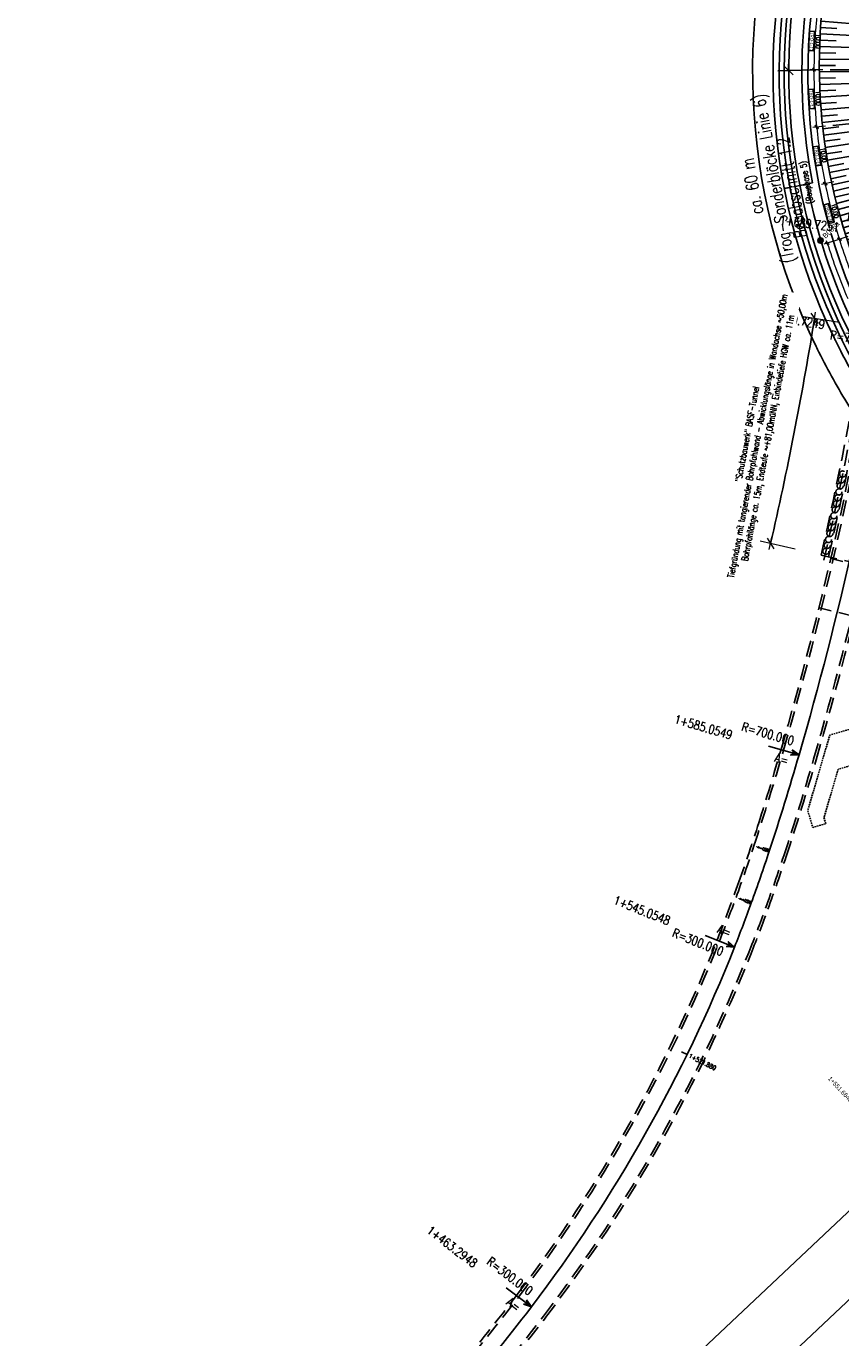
# Model space of a CAD drawing. Header units: metres. Extents: x 3458045 to 3462392, y 5482308 to 5484762.
# Tile 6 of 256: x 3459500 to 3459661, y 5483327 to 5483585. Entities that reach past the tile are written whole.
import ezdxf
from ezdxf.enums import TextEntityAlignment as Align

# ---------------------------------------------------------------- set-up
doc = ezdxf.new("R2010")
doc.units = ezdxf.units.M
doc.header["$PDMODE"] = 3
doc.header["$PDSIZE"] = 0.1
for name, pattern in [('AUSGEZOGEN', [2, 1, 1]), ('STRICHPUNKT2', [12.7, 6.35, -3.175, 0, -3.175]), ('VERDECKT', [9.525, 6.35, -3.175]), ('VERDECKT2', [4.7625, 3.175, -1.5875])]:
    doc.linetypes.add(name, pattern=pattern)
doc.layers.get('0').update_dxf_attribs({"linetype": 'CONTINUOUS'})
for name, color, linetype in [('-SP_AXIS', 7, 'CONTINUOUS'), ('BAUER_BK BESTAND', 170, 'CONTINUOUS'), ('SP-B-L-Tunnel', 7, 'VERDECKT'), ('SP_ACHSE_6522', 7, 'CONTINUOUS'), ('SP_ACHSE_8521', 7, 'CONTINUOUS'), ('SP_AXIS', 7, 'CONTINUOUS'), ('SP_BAUGRUBE-BÖSCHUNG', 210, 'AUSGEZOGEN'), ('SP_BAUGRUBE-VERBAU', 210, 'AUSGEZOGEN'), ('SP_Blockfugen', 2, 'STRICHPUNKT2'), ('SP_BW5xx-BrückenB44', 7, 'CONTINUOUS'), ('SP_BW5xx-SchutzbauwerkBASF', 7, 'VERDECKT2'), ('SP_TEXT', 2, 'CONTINUOUS'), ('SP_VERM', 1, 'CONTINUOUS'), ('T__AXIS', 3, 'CONTINUOUS'), ('T__GRAD', 2, 'CONTINUOUS')]:
    doc.layers.add(name, color=color, linetype=linetype)
doc.styles.add('K_ISOCP', font='k_isocp.shx')
doc.styles.add('SIMPLEX8', font='simplexd.shx', dxfattribs={"width": 0.8})
doc.styles.add('SP_F', font='romans.shx', dxfattribs={"width": 0.7, "bigfont": 'sp_f.shx'})
doc.styles.get("Standard").update_dxf_attribs({"font": 'txt.shx'})

# ---------------------------------------------------------------- blocks, each defined once
blk = doc.blocks.new('kmr_li')
at = {"color": 1, "linetype": 'Continuous'}
blk.add_line((0, 0), (0, 3.571), dxfattribs=at)
at = {"color": 1}
for p, q in [((0, 0), (-0.306, 0.907)), ((-0.306, 0.907), (0, 0.519)), ((0, 0), (0.306, 0.907)), ((0.306, 0.907), (0, 0.519))]:
    blk.add_line(p, q, dxfattribs=at)
at = {"color": 1, "linetype": 'Continuous', "style": 'K_ISOCP'}
blk.add_attdef('STATION', text='', height=1, rotation=270.00006, dxfattribs=at).set_placement((0, 4.404), align=Align.MIDDLE_RIGHT)
blk.add_attdef('PARAUL', text='', height=1, rotation=270.00006, dxfattribs=at).set_placement((-0.5, 1), align=Align.TOP_RIGHT)
blk.add_attdef('PARAOL', text='', height=1, rotation=270.00006, dxfattribs=at).set_placement((0.5, 1), align=Align.BOTTOM_RIGHT)
blk = doc.blocks.new('SOF_BEMSTR1')
at = {"color": 0, "linetype": 'ByBlock', "lineweight": -2}
for p, q in [((-5, 0), (5, 0)), ((3.535, 3.535), (-3.535, -3.535)), ((0, 20), (0, -8.5))]:
    blk.add_line(p, q, dxfattribs=at)
blk = doc.blocks.new('SOF_BEMSTR2')
at = {"color": 0, "linetype": 'ByBlock', "lineweight": -2}
for p, q in [((-5, 0), (5, 0)), ((3.535, 3.535), (-3.535, -3.535)), ((0, -20), (0, 8.5))]:
    blk.add_line(p, q, dxfattribs=at)
blk = doc.blocks.new('B006a')
h = blk.add_hatch(color=161)
h.dxf.hatch_style = 1
h.paths.add_polyline_path([(2.5, 0, 1), (-2.5, 0, 1)])
at = {"layer": 'BAUER_BK BESTAND'}
blk.add_point((0, 0), dxfattribs=at)
blk = doc.blocks.new('SOFI-HK', base_point=(0, 0.000969))
at = {"color": 0, "linetype": 'Continuous'}
for p, q in [((-0.145258, 0.000969), (0.139135, 0.000969)), ((0, 0.139982), (0, -0.138069))]:
    blk.add_line(p, q, dxfattribs=at)
at = {"color": 0, "linetype": 'Continuous', "const_width": 0.1}
for points in [[(0, 0.050969, 0.414214), (-0.05, 0.000969)], [(0.05, 0.000969, -0.414214), (0, -0.049031)]]:
    blk.add_lwpolyline(points, format="xyb", dxfattribs=at)
at = {"color": 0, "linetype": 'Continuous'}
blk.add_circle((0, 0.000969), 0.1, dxfattribs=at)
blk = doc.blocks.new('kmr_i')
at = {"color": 1, "linetype": 'Continuous'}
blk.add_line((0, 0), (0, 1.416438), dxfattribs=at)
at = {"color": 1, "linetype": 'Continuous', "style": 'SIMPLEX8', "width": 0.8}
blk.add_attdef('STATION', text='', height=1, rotation=270.00005842, dxfattribs=at).set_placement((0, -0.50985), align=Align.MIDDLE_LEFT)
blk = doc.blocks.new('*U427')
at = {"color": 0, "linetype": 'ByBlock'}
for p, q in [((-4.1, 55.5), (-0.83, 54.9)), ((-3.87, 56.73), (2.68, 55.46)), ((-4.71, 51.8), (1.83, 50.83)), ((-4.52, 53.03), (-1.25, 52.51)), ((-4.32, 54.27), (2.23, 53.15)), ((-5.05, 49.32), (1.49, 48.51)), ((-4.88, 50.56), (-1.62, 50.12)), ((-5.33, 46.84), (1.19, 46.17)), ((-5.19, 48.08), (-1.93, 47.71)), ((-5.55, 44.35), (0.95, 43.83)), ((-5.44, 45.59), (-2.19, 45.3)), ((-5.72, 41.85), (0.76, 41.49)), ((-5.64, 43.1), (-2.4, 42.88)), ((-5.83, 39.35), (0.63, 39.14)), ((-5.78, 40.6), (-2.55, 40.46)), ((-5.89, 36.85), (0.55, 36.78)), ((-5.86, 38.1), (-2.64, 38.03)), ((-5.89, 35.6), (-2.68, 35.61)), ((-5.88, 34.35), (0.52, 34.43)), ((-5.86, 33.1), (-2.67, 33.18)), ((-5.83, 31.86), (0.54, 32.07)), ((-5.78, 30.61), (-2.6, 30.75)), ((-5.71, 29.36), (0.62, 29.72)), ((-5.63, 28.11), (-2.48, 28.33)), ((-5.54, 26.86), (0.75, 27.36)), ((-5.44, 25.62), (-2.3, 25.9)), ((-5.32, 24.37), (0.94, 25.01)), ((-5.18, 23.13), (-2.06, 23.49)), ((-5.03, 21.89), (1.18, 22.67)), ((-4.87, 20.65), (-1.78, 21.07)), ((-4.7, 19.41), (1.47, 20.33)), ((-4.51, 18.18), (-1.43, 18.67)), ((-4.3, 16.94), (1.82, 17.99)), ((-4.08, 15.71), (-1.04, 16.27)), ((-3.85, 14.49), (2.21, 15.67)), ((-3.61, 13.26), (-0.59, 13.88)), ((-3.35, 12.04), (2.67, 13.35)), ((-3.07, 10.82), (-0.08, 11.51)), ((-2.79, 9.6), (3.17, 11.04)), ((-2.49, 8.39), (0.48, 9.14)), ((-2.17, 7.18), (3.73, 8.75)), ((-1.84, 5.97), (1.09, 6.79)), ((-1.5, 4.77), (4.33, 6.46)), ((-1.15, 3.57), (1.76, 4.45)), ((-0.78, 2.38), (5, 4.19)), ((-0.4, 1.19), (2.47, 2.13)), ((0, 0), (5.71, 1.94))]:
    blk.add_line(p, q, dxfattribs=at)
blk = doc.blocks.new('A$C39BB4AEA')
at = {"layer": 'SP-B-L-Tunnel', "ltscale": 0.05, "flags": 128}
for points in [[(3459686.15, 5483554.344), (3459682.9, 5483554.968), (3459679.499, 5483534.232), (3459677.93, 5483523.454), (3459673.23, 5483492.044), (3459670.41, 5483473.064), (3459668.721, 5483461.74), (3459667.009, 5483450.498), (3459666.977778, 5483450.320803), (3459666.938268, 5483450.144087), (3459666.8907, 5483449.968263), (3459666.835308, 5483449.793744), (3459666.772323, 5483449.620942), (3459666.701976, 5483449.450267), (3459666.6245, 5483449.282131), (3459666.540126, 5483449.116947), (3459666.449086, 5483448.955126), (3459666.351612, 5483448.797079), (3459666.247935, 5483448.643219), (3459666.138287, 5483448.493957), (3459666.022901, 5483448.349705), (3459665.902008, 5483448.210874), (3459665.775839, 5483448.077876), (3459665.644627, 5483447.951124), (3459665.508604, 5483447.831028), (3459665.368, 5483447.718), (3459665.231175, 5483447.617948), (3459665.090727, 5483447.524127), (3459664.946915, 5483447.436093), (3459664.799999, 5483447.3534), (3459664.650237, 5483447.275603), (3459664.497887, 5483447.202258), (3459664.343209, 5483447.132918), (3459664.186461, 5483447.067139), (3459664.027901, 5483447.004475), (3459663.86779, 5483446.944483), (3459663.706384, 5483446.886716), (3459663.543944, 5483446.830729), (3459663.380727, 5483446.776077), (3459663.216993, 5483446.722316), (3459663.053, 5483446.669), (3459658.841, 5483445.469), (3459654.489, 5483430.602), (3459655.464, 5483427.233), (3459658.067, 5483427.983)], [(3459686.15, 5483554.344), (3459683.285, 5483535.603), (3459680.697, 5483518.111), (3459677.155, 5483494.136), (3459673.98, 5483472.58), (3459672.334, 5483461.623), (3459670.286, 5483447.959), (3459669.24, 5483441.293), (3459660.474, 5483438.71), (3459657.684, 5483429.175), (3459658.067, 5483427.983)]]:
    blk.add_lwpolyline(points, dxfattribs=at)

msp = doc.modelspace()

# ---------------------------------------------------------------- linework, layer by layer
at = {"layer": 'SP_ACHSE_6522'}
msp.add_lwpolyline([(3459229.4672, 5482926.1282), (3459700.9365, 5483370.1911, 0.00090623)], format="xyb", dxfattribs=at)
at = {"layer": 'SP_ACHSE_8521'}
for points in [[(3459667.116, 5483524.3467, -0.22551974), (3459663.8072, 5483620.7334, -0.00513431)], [(3459453.2039, 5483154.3746), (3459673.6859, 5483362.0406, 0.00090623)]]:
    msp.add_lwpolyline(points, format="xyb", dxfattribs=at)
at = {"layer": 'SP_AXIS'}
for points in [[(3459667.116, 5483524.3467, -0.22551974), (3459663.8072, 5483620.7334, -0.00513431)], [(3459229.4672, 5482926.1282), (3459700.9365, 5483370.1911, 0.00090623)], [(3459453.2039, 5483154.3746), (3459673.6859, 5483362.0406, 0.00090623)]]:
    msp.add_lwpolyline(points, format="xyb", dxfattribs=at)
at = {"layer": 'SP_Blockfugen'}
for p, q in [((3459658.9277, 5483576.677), (3459674.1522, 5483576.6221)), ((3459659.4461, 5483565.7033), (3459678.8521, 5483567.6115))]:
    msp.add_line(p, q, dxfattribs=at)
at = {"layer": 'SP_BW5xx-BrückenB44', "color": 96}
for p, q in [((3459651.0007, 5483553.4744), (3459649.8232, 5483553.242)), ((3459655.415, 5483554.3458), (3459651.9814, 5483553.668))]:
    msp.add_line(p, q, dxfattribs=at)
for points in [[(3459696.0024, 5483467.3082, 0.00079456), (3459695.8953, 5483467.5286, 0.01166491), (3459694.1044, 5483470.9838, 0.00996883), (3459692.121, 5483474.4366, 0.00815622), (3459689.9872, 5483477.8577, 0.00634367), (3459687.7274, 5483481.2572, 0.00453117), (3459685.3656, 5483484.6479, 0.00271869), (3459682.9256, 5483488.0446, 0.00090623), (3459680.4316, 5483491.464, -0.00078314), (3459677.5148, 5483495.4616, -0.00234941), (3459674.5982, 5483499.5121, -0.0039157), (3459671.7078, 5483503.6341, -0.005482), (3459668.8712, 5483507.8456, -0.00704834), (3459666.1179, 5483512.1632, -0.0086147), (3459663.479, 5483516.602, -0.01016973), (3459660.9908, 5483521.1699, -0.20677447), (3459654.3611, 5483615.5275, -0.00513431)], [(3459697.0824, 5483467.8313, 0.00079461), (3459696.9736, 5483468.0551, 0.01166491), (3459695.1567, 5483471.5607, 0.00996883), (3459693.1494, 5483475.0549, 0.00815622), (3459690.9949, 5483478.5092, 0.00634367), (3459688.7182, 5483481.9341, 0.00453117), (3459686.344, 5483485.3426, 0.00271869), (3459683.8964, 5483488.75, 0.00090623), (3459681.3998, 5483492.1729, -0.00078314), (3459678.4853, 5483496.1674, -0.00234941), (3459675.5753, 5483500.2087, -0.0039157), (3459672.6957, 5483504.3153, -0.005482), (3459669.8738, 5483508.505, -0.00704834), (3459667.1386, 5483512.7941, -0.0086147), (3459664.5209, 5483517.1973, -0.01016973), (3459662.056, 5483521.7223, -0.20662004), (3459655.4723, 5483615.0785, -0.00513431)], [(3459697.9824, 5483468.2672, 0.00079464), (3459697.8722, 5483468.4939, 0.01166491), (3459696.0335, 5483472.0415, 0.00996883), (3459694.0064, 5483475.5702, 0.00815622), (3459691.8347, 5483479.0522, 0.00634367), (3459689.5439, 5483482.4982, 0.00453117), (3459687.1593, 5483485.9216, 0.00271869), (3459684.7054, 5483489.3378, 0.00090623), (3459682.2067, 5483492.7636, -0.00078314), (3459679.2941, 5483496.7555, -0.00234941), (3459676.3896, 5483500.7892, -0.0039157), (3459673.5189, 5483504.883, -0.005482), (3459670.7093, 5483509.0545, -0.00704834), (3459667.9893, 5483513.3198, -0.0086147), (3459665.3892, 5483517.6934, -0.01016973), (3459662.9437, 5483522.1828, -0.2065472), (3459656.4031, 5483614.7025, -0.00513431)], [(3459655.415, 5483554.3458, -0.1326214), (3459659.6519, 5483613.3899, -0.00513431)]]:
    msp.add_lwpolyline(points, format="xyb", dxfattribs=at)
at = {"layer": 'SP_BW5xx-BrückenB44', "color": 96, "flags": 128}
msp.add_lwpolyline([(3459700.1424, 5483469.3134, 0.00079474), (3459700.0288, 5483469.547, 0.01166491), (3459698.138, 5483473.1952, 0.00996883), (3459696.0633, 5483476.8069, 0.00815622), (3459693.8501, 5483480.3554, 0.00634367), (3459691.5256, 5483483.8521, 0.00453117), (3459689.1161, 5483487.3112, 0.00271869), (3459686.647, 5483490.7485, 0.00090623), (3459684.1432, 5483494.1814, -0.00078314), (3459681.2351, 5483498.1671, -0.00234941), (3459678.3437, 5483502.1825, -0.0039157), (3459675.4947, 5483506.2455, -0.005482), (3459672.7145, 5483510.3733, -0.00704834), (3459670.0308, 5483514.5816, -0.0086147), (3459667.473, 5483518.8841, -0.01016973), (3459665.0742, 5483523.2877, -0.07158276), (3459654.3359, 5483554.1328, -0.00513431)], format="xyb", dxfattribs=at)
at = {"layer": 'SP_BW5xx-SchutzbauwerkBASF', "color": 96}
for p, q in [((3459657.1207, 5483480.9591), (3459668.0352, 5483478.446)), ((3459666.0266, 5483478.6362), (3459659.0107, 5483480.2544)), ((3459663.6979, 5483468.8597), (3459656.706, 5483470.578))]:
    msp.add_line(p, q, dxfattribs=at)
for points in [[(3459397.1789, 5483128.156, 0.0231889), (3459418.9225, 5483144.9413, 0.00612182), (3459424.6963, 5483149.9667, 0.00436411), (3459429.2372, 5483154.0885, 0.00735664), (3459438.132, 5483162.5586, 0.00613335), (3459447.9008, 5483172.3785, 0.00310362), (3459455.3771, 5483180.1718, 0.00213228), (3459468.2656, 5483193.9189), (3459557.8412, 5483290.0041, 0.00066663), (3459564.1687, 5483296.8023, 0.00366669), (3459574.5998, 5483308.1867, 0.00880026), (3459586.7349, 5483322.0987, 0.01200818), (3459597.015, 5483334.9289, 0.06823714), (3459636.5995, 5483405.0238, 0.00941391), (3459640.8967, 5483416.4967, 0.00758524), (3459644.8109, 5483428.137, 0.00689694), (3459649.2086, 5483442.5949, 0.03025019), (3459667.7507, 5483524.7031, 0.00939387), (3459670.6056, 5483544.3561, 0.04976509), (3459672.6426, 5483627.9882, 0.04976509)], [(3459397.4648, 5483127.7458, 0.02318993), (3459419.2461, 5483144.5601, -0.00039241), (3459419.2499, 5483144.5633, 0.01163288), (3459429.5695, 5483153.7147, 0.00866391), (3459441.7694, 5483165.4518, 0.00633637), (3459451.9903, 5483175.8932, 0.00352723), (3459468.6279, 5483193.5742, -0.00060047), (3459468.6331, 5483193.5799), (3459558.2069, 5483289.6631, -0.00062544), (3459558.2123, 5483289.669, 0.0025954), (3459569.7764, 5483302.1405, 0.00609352), (3459582.1253, 5483315.9315, 0.01631397), (3459597.4141, 5483334.6277, 0.0682356), (3459637.0643, 5483404.8394, 0.00691416), (3459640.3323, 5483413.4431, 0.00751429), (3459643.8572, 5483423.5964, 0.00961318), (3459649.6876, 5483442.4515, -0.00047746), (3459649.6893, 5483442.4574, 0.03024883), (3459668.2437, 5483524.62, -0.00073518), (3459668.2453, 5483524.6293, 0.01015379), (3459671.1015, 5483544.2918, 0.04976649), (3459673.1412, 5483628.0252)], [(3459401.0095, 5483122.659, 0.02320045), (3459423.2563, 5483139.8317, 0.01163093), (3459433.79, 5483149.1729, 0.00866391), (3459446.1447, 5483161.059, 0.00633637), (3459456.4755, 5483171.6126, 0.00352671), (3459473.1706, 5483189.3547), (3459562.7393, 5483285.4326, 0.00259483), (3459574.3446, 5483297.9486, 0.00609352), (3459586.7942, 5483311.8522, 0.01631666), (3459602.3416, 5483330.8647, 0.00062139), (3459602.3461, 5483330.8706, 0.06823896), (3459642.827, 5483402.5522, 0.00691416), (3459646.1581, 5483411.3219, 0.00751429), (3459649.7441, 5483421.6513, 0.00961181), (3459655.6442, 5483440.7314, 0.03024624), (3459674.3622, 5483523.618, 0.01015156), (3459677.2539, 5483543.5252, 0.04976296), (3459679.3242, 5483628.484, 0.00046004)], [(3459401.2953, 5483122.2488, 0.02320111), (3459423.5796, 5483139.4502, 0.01163061), (3459434.1303, 5483148.8067, 0.00866391), (3459446.4975, 5483160.7047, 0.00633637), (3459456.8372, 5483171.2674, 0.00352662), (3459473.5367, 5483189.0142), (3459563.1046, 5483285.0912, 0.00259473), (3459574.713, 5483297.6106, 0.00609352), (3459587.1707, 5483311.5232, 0.01631666), (3459602.7387, 5483330.561, 0.00062139), (3459602.744, 5483330.5679, 0.06823896), (3459643.2917, 5483402.3678, 0.00691416), (3459646.6279, 5483411.1508, 0.00751429), (3459650.2189, 5483421.4944, 0.00961158), (3459656.1245, 5483440.5924, 0.03024582), (3459674.8556, 5483523.5368, 0.01015119), (3459677.7501, 5483543.4634, 0.04976268), (3459679.8228, 5483628.521, 0.00046004)], [(3459657.1207, 5483480.9591, 0.01617367), (3459665.7763, 5483525.0223, -0.00073518), (3459665.779, 5483525.0388, 0.00048808), (3459665.9338, 5483525.9764, 0.03453084)], [(3459657.66, 5483479.9609, 0.01648013), (3459666.5165, 5483524.9016, -0.00073518), (3459666.5189, 5483524.916, 0.00048809), (3459666.6739, 5483525.855, 0.04367397)], [(3459658.5825, 5483480.6225, 0.01617367), (3459667.2568, 5483524.7809, -0.00073518), (3459667.2588, 5483524.7931, 0.0004881), (3459667.414, 5483525.7336, 0.03453091)]]:
    msp.add_lwpolyline(points, format="xyb", dxfattribs=at)
for centre in [(3459661.1274, 5483495.7745), (3459661.3702, 5483496.9497), (3459660.3885, 5483492.2512), (3459660.6357, 5483493.4255), (3459660.8825, 5483494.5998), (3459659.8855, 5483489.9045), (3459660.1376, 5483491.0777), (3459659.3736, 5483487.5597), (3459659.6305, 5483488.7319), (3459658.8548, 5483485.2165), (3459659.1158, 5483486.3877), (3459658.3275, 5483482.8751), (3459658.5926, 5483484.0455), (3459658.0612, 5483481.705)]:
    msp.add_circle(centre, 0.6, dxfattribs=at)
at = {"layer": 'SP_TEXT', "color": 1, "lineweight": 25}
for points in [[(3459654.8478, 5483584.2949), (3459655.8469, 5483584.2414), (3459655.6415, 5483580.4299), (3459654.6424, 5483580.4834)], [(3459654.6053, 5483572.8053), (3459655.6044, 5483572.8593), (3459655.8089, 5483569.0477), (3459654.8098, 5483568.9938)], [(3459655.5717, 5483561.4817), (3459656.5629, 5483561.6178), (3459657.0808, 5483557.8361), (3459656.0896, 5483557.6999)], [(3459657.689, 5483550.0473), (3459658.6605, 5483550.2865), (3459659.5715, 5483546.5797), (3459658.6, 5483546.3406)]]:
    msp.add_lwpolyline(points, close=True, dxfattribs=at)
at = {"layer": 'SP_VERM', "color": 3, "linetype": 'AUSGEZOGEN'}
for points in [[(3459651.946, 5483620.8907, 0.20893496), (3459656.1265, 5483522.0995, 0.00254008), (3459656.6886, 5483520.9631, 0.01148911), (3459659.556, 5483515.5591, 0.00995712), (3459662.5751, 5483510.4155, 0.00842518), (3459665.7045, 5483505.5067, 0.00689327), (3459668.9025, 5483500.8139, 0.0053614), (3459672.1314, 5483496.3166, 0.00382955), (3459675.3571, 5483491.9937, 0.00229773), (3459678.5489, 5483487.8239, 0.00076591), (3459681.6788, 5483483.7864), (3459702.9562, 5483456.3974)], [(3459658.5897, 5483618.3165, 0.20893496), (3459662.529, 5483525.2258, 0.00254008), (3459663.059, 5483524.1544, 0.01148911), (3459665.7715, 5483519.0425, 0.00995712), (3459668.6468, 5483514.1438, 0.00842518), (3459671.6471, 5483509.4375, 0.00689327), (3459674.7344, 5483504.907, 0.0053614), (3459677.8742, 5483500.5338, 0.00382955), (3459681.0347, 5483496.2984, 0.00229773), (3459684.1867, 5483492.1806, 0.00076591), (3459687.3032, 5483488.1604), (3459708.5828, 5483460.7685)], [(3459647.1443, 5483483.2561, 0.01617124), (3459655.6721, 5483526.6699, -0.0007353), (3459655.6796, 5483526.7158, 0.00048806), (3459655.8311, 5483527.6337, 0.03452313)]]:
    msp.add_lwpolyline(points, format="xyb", dxfattribs=at)
at = {"layer": 'SP_VERM', "color": 1, "linetype": 'AUSGEZOGEN', "lineweight": 0}
for centre, radius, start, end in [((3459767.0757, 5483576.2868), 111.3672, 174.015532, 179.74824), ((3459767.0757, 5483576.2868), 111.3672, 179.838274, 185.570982), ((3459767.0757, 5483576.2868), 111.3672, 185.661016, 191.393724), ((3459767.0757, 5483576.2868), 111.3672, 191.483757, 197.216466), ((3459767.0765, 5483576.2871), 113.8681, 197.261515, 203.129229), ((3459767.0757, 5483576.2868), 111.3672, 197.306499, 203.039208)]:
    msp.add_arc(centre, radius, start, end, dxfattribs=at)

# ---------------------------------------------------------------- block references
at = {"layer": '-SP_AXIS'}
ref = msp.add_blockref('kmr_li', (3459671.402, 5483524.1051), dxfattribs=dict(at, xscale=1.75, yscale=1.75, zscale=1.75, rotation=80.57130451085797))
ref.add_attrib('STATION', ' 1+669.7249', dxfattribs={"layer": '0', "color": 1, "linetype": 'Continuous', "height": 1.75, "rotation": 350.571363, "style": 'SIMPLEX8', "width": 0.8}).set_placement((3459657.8224, 5483526.3601), align=Align.MIDDLE_RIGHT)
ref.add_attrib('PARAOL', 'A=', dxfattribs={"layer": '0', "color": 1, "linetype": 'Continuous', "height": 1.75, "rotation": 350.571363, "style": 'SIMPLEX8', "width": 0.8}).set_placement((3459669.819, 5483525.2549), align=Align.BOTTOM_RIGHT)
ref.add_attrib('PARAUL', 'R=700.000', dxfattribs={"layer": '0', "color": 1, "linetype": 'Continuous', "height": 1.75, "rotation": 350.571363, "style": 'SIMPLEX8', "width": 0.8}).set_placement((3459669.5323, 5483523.5286), align=Align.TOP_RIGHT)
ref = msp.add_blockref('kmr_li', (3459652.7624, 5483441.5652), dxfattribs=dict(at, xscale=1.75, yscale=1.75, zscale=1.75, rotation=73.80938600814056))
ref.add_attrib('STATION', ' 1+585.0549', dxfattribs={"layer": '0', "color": 1, "linetype": 'Continuous', "height": 1.75, "rotation": 343.809444, "style": 'SIMPLEX8', "width": 0.8}).set_placement((3459639.5427, 5483445.4035), align=Align.MIDDLE_RIGHT)
ref.add_attrib('PARAOL', 'R=700.000', dxfattribs={"layer": '0', "color": 1, "linetype": 'Continuous', "height": 1.75, "rotation": 343.809444, "style": 'SIMPLEX8', "width": 0.8}).set_placement((3459651.3258, 5483442.8934), align=Align.BOTTOM_RIGHT)
ref.add_attrib('PARAUL', 'A=', dxfattribs={"layer": '0', "color": 1, "linetype": 'Continuous', "height": 1.75, "rotation": 343.809444, "style": 'SIMPLEX8', "width": 0.8}).set_placement((3459650.8378, 5483441.2128), align=Align.TOP_RIGHT)
ref = msp.add_blockref('kmr_li', (3459646.8956, 5483422.5925), dxfattribs=dict(at, xscale=0.175, yscale=0.175, zscale=0.175, rotation=71.71569984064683))
ref.add_attrib('STATION', ' 1+565.1946', dxfattribs={"layer": '0', "color": 1, "linetype": 'Continuous', "height": 0.175, "rotation": 341.715758, "style": 'SIMPLEX8', "width": 0.8}).set_placement((3459645.5886, 5483423.0243), align=Align.MIDDLE_RIGHT)
ref.add_attrib('PARAOL', 'R=516.501', dxfattribs={"layer": '0', "color": 1, "linetype": 'Continuous', "height": 0.175, "rotation": 341.715758, "style": 'SIMPLEX8', "width": 0.8}).set_placement((3459646.7569, 5483422.7304), align=Align.BOTTOM_RIGHT)
ref.add_attrib('PARAUL', 'R=360.799', dxfattribs={"layer": '0', "color": 1, "linetype": 'Continuous', "height": 0.175, "rotation": 341.715758, "style": 'SIMPLEX8', "width": 0.8}).set_placement((3459646.702, 5483422.5643), align=Align.TOP_RIGHT)
ref = msp.add_blockref('kmr_li', (3459640.0386, 5483403.6589), dxfattribs=dict(at, xscale=1.75, yscale=1.75, zscale=1.75, rotation=68.40885393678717))
ref.add_attrib('STATION', ' 1+545.0548', dxfattribs={"layer": '0', "color": 1, "linetype": 'Continuous', "height": 1.75, "rotation": 338.408912, "style": 'SIMPLEX8', "width": 0.8}).set_placement((3459627.2389, 5483408.7244), align=Align.MIDDLE_RIGHT)
ref.add_attrib('PARAOL', 'A=', dxfattribs={"layer": '0', "color": 1, "linetype": 'Continuous', "height": 1.75, "rotation": 338.408912, "style": 'SIMPLEX8', "width": 0.8}).set_placement((3459638.7334, 5483405.1165), align=Align.BOTTOM_RIGHT)
ref.add_attrib('PARAUL', 'R=300.000', dxfattribs={"layer": '0', "color": 1, "linetype": 'Continuous', "height": 1.75, "rotation": 338.408912, "style": 'SIMPLEX8', "width": 0.8}).set_placement((3459638.0894, 5483403.4893), align=Align.TOP_RIGHT)
ref = msp.add_blockref('kmr_li', (3459643.3392, 5483412.3483), dxfattribs=dict(at, xscale=0.175, yscale=0.175, zscale=0.175, rotation=69.99358430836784))
ref.add_attrib('STATION', ' 1+554.3502', dxfattribs={"layer": '0', "color": 1, "linetype": 'Continuous', "height": 0.175, "rotation": 339.993643, "style": 'SIMPLEX8', "width": 0.8}).set_placement((3459642.0457, 5483412.8192), align=Align.MIDDLE_RIGHT)
ref.add_attrib('PARAOL', 'R=360.799', dxfattribs={"layer": '0', "color": 1, "linetype": 'Continuous', "height": 0.175, "rotation": 339.993643, "style": 'SIMPLEX8', "width": 0.8}).set_placement((3459643.2047, 5483412.4903), align=Align.BOTTOM_RIGHT)
ref.add_attrib('PARAUL', 'R=336.104', dxfattribs={"layer": '0', "color": 1, "linetype": 'Continuous', "height": 0.175, "rotation": 339.993643, "style": 'SIMPLEX8', "width": 0.8}).set_placement((3459643.1448, 5483412.3259), align=Align.TOP_RIGHT)
ref = msp.add_blockref('kmr_li', (3459599.9585, 5483332.687), dxfattribs=dict(at, xscale=1.75, yscale=1.75, zscale=1.75, rotation=52.73767365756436))
ref.add_attrib('STATION', ' 1+463.2948', dxfattribs={"layer": '0', "color": 1, "linetype": 'Continuous', "height": 1.75, "rotation": 322.737732, "style": 'SIMPLEX8', "width": 0.8}).set_placement((3459589.0028, 5483341.0216), align=Align.MIDDLE_RIGHT)
ref.add_attrib('PARAOL', 'R=300.000', dxfattribs={"layer": '0', "color": 1, "linetype": 'Continuous', "height": 1.75, "rotation": 322.737732, "style": 'SIMPLEX8', "width": 0.8}).set_placement((3459599.0955, 5483334.443), align=Align.BOTTOM_RIGHT)
ref.add_attrib('PARAUL', 'A=', dxfattribs={"layer": '0', "color": 1, "linetype": 'Continuous', "height": 1.75, "rotation": 322.737732, "style": 'SIMPLEX8', "width": 0.8}).set_placement((3459598.0359, 5483333.0502), align=Align.TOP_RIGHT)
at = {"layer": 'SP_AXIS', "color": 0}
ref = msp.add_blockref('kmr_li', (3459673.6859, 5483362.0406), dxfattribs=dict(at, xscale=3.500000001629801, yscale=3.500000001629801, zscale=3.500000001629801, rotation=43.28543330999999))
ref.add_attrib('STATION', '1+551.6640', dxfattribs={"layer": '0', "color": 1, "linetype": 'Continuous', "height": 0.875, "rotation": 313.285492, "style": 'K_ISOCP'}).set_placement((3459663.1175, 5483373.2613), align=Align.MIDDLE_RIGHT)
ref.add_attrib('PARAOL', 'A=50.0000', dxfattribs={"layer": '0', "color": 1, "linetype": 'Continuous', "height": 0.875, "rotation": 313.285492, "style": 'K_ISOCP'}).set_placement((3459672.5601, 5483365.7882), align=Align.BOTTOM_RIGHT)
ref.add_attrib('PARAUL', 'R=¢', dxfattribs={"layer": '0', "color": 1, "linetype": 'Continuous', "height": 0.875, "rotation": 313.285492, "style": 'K_ISOCP'}).set_placement((3459670.0123, 5483363.3885), align=Align.TOP_RIGHT)
at = {"layer": 'SP_VERM', "color": 3, "linetype": 'AUSGEZOGEN', "xscale": 0.2500000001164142, "yscale": 0.2500000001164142, "zscale": 0.2500000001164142, "rotation": 91.6545000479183}
msp.add_blockref('SOF_BEMSTR2', (3459650.7113, 5483576.5443), dxfattribs=at)
at = {"layer": 'SP_VERM', "color": 1, "linetype": 'AUSGEZOGEN', "lineweight": 0}
for name, p, xscale, yscale, zscale, rotation in [('SOF_BEMSTR1', (3459655.7092, 5483576.6886), 0.08750000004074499, 0.08750000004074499, 0.08750000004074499, 269.7707488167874), ('SOF_BEMSTR2', (3459655.7092, 5483576.6886), 0.08750000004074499, 0.08750000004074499, 0.08750000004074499, 89.8157654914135), ('SOF_BEMSTR2', (3459656.2431, 5483565.3883), 0.08750000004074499, 0.08750000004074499, 0.08750000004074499, 95.63850731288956), ('SOF_BEMSTR1', (3459656.2431, 5483565.3883), 0.08750000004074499, 0.08750000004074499, 0.08750000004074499, 275.5934906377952), ('SOF_BEMSTR2', (3459657.9206, 5483554.2004), 0.08750000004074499, 0.08750000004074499, 0.08750000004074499, 101.4612491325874), ('SOF_BEMSTR1', (3459657.9206, 5483554.2004), 0.08750000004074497, 0.08750000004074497, 0.08750000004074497, 281.4162324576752), ('SOF_BEMSTR2', (3459660.7244, 5483543.2405), 0.08750000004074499, 0.08750000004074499, 0.08750000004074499, 107.2839909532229), ('SOF_BEMSTR1', (3459660.7244, 5483543.2405), 0.08750000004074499, 0.08750000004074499, 0.08750000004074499, 287.2389742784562)]:
    msp.add_blockref(name, p, dxfattribs=dict(at, xscale=xscale, yscale=yscale, zscale=zscale, rotation=rotation))
at = {"layer": 'T__AXIS', "xscale": 0.8750000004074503, "yscale": 0.8750000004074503, "zscale": 0.8750000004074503, "rotation": 63.92667994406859}
msp.add_blockref('kmr_i', (3459630.6666, 5483382.4703), dxfattribs=at).add_auto_attribs({'STATION': '1+521.880'})

# ---------------------------------------------------------------- texts
at = {"layer": 'SP_TEXT', "color": 1, "lineweight": 25, "style": 'K_ISOCP'}
for s, rotation, p in [('TRO-1-12', 266.936329, (3459655.0286, 5483584.16)), ('TRO-1-11', 273.092129, (3459654.7996, 5483572.6906)), ('TRO-1-10', 277.818759, (3459655.7747, 5483561.3834)), ('TRO-1-09', 283.828522, (3459657.9012, 5483549.9708))]:
    msp.add_text(s, height=0.625, rotation=rotation, dxfattribs=at).set_placement(p)
at = {"layer": 'SP_VERM', "color": 2, "linetype": 'AUSGEZOGEN', "char_height": 0.875, "attachment_point": 5, "style": 'SP_F'}
for insert, rotation in [((3459656.5461, 5483582.3079), 266.881886), ((3459656.5056, 5483571.0635), 272.704628), ((3459657.606, 5483559.8729), 278.52737), ((3459659.836, 5483548.8518), 284.350112)]:
    msp.add_mtext('\\A1;\\A1;10.00{\\H.7x;\\S^ ;}', dxfattribs=dict(at, insert=insert, rotation=rotation))
at = {"layer": 'SP_VERM', "color": 5, "linetype": 'AUSGEZOGEN', "char_height": 2.5, "attachment_point": 5, "rotation": 100.198028, "style": 'SP_F'}
for s, insert in [('\\A1;(Trog-Sonderblöcke Linie 6)', (3459648.1042, 5483555.2848)), ('\\A1;Bauabschnitt 1.2', (3459651.3276, 5483553.4428)), ('\\A1;ca. 60 m', (3459643.522, 5483553.7186))]:
    msp.add_mtext(s, dxfattribs=dict(at, insert=insert))
at = {"layer": 'SP_VERM', "color": 3, "linetype": 'AUSGEZOGEN', "insert": (3459654.4104, 5483554.503), "char_height": 1.25, "attachment_point": 5, "rotation": 100.198028, "style": 'SP_F'}
msp.add_mtext('\\A1;(Bauphase 5)', dxfattribs=at)

# ---------------------------------------------------------------- next in the draw order: texts
at = {"layer": 'BAUER_BK BESTAND', "insert": (3459657.3016, 5483544.0356), "char_height": 1, "attachment_point": 1, "rotation": 45, "bg_fill": 3, "box_fill_scale": 1, "bg_fill_color": 256, "bg_fill_transparency": 0}
msp.add_mtext_dynamic_manual_height_columns('{\\fArial|b0|i0|c0|p34;B006a}', width=3.987767, gutter_width=12.5, heights=[0], dxfattribs=at)

# ---------------------------------------------------------------- next in the draw order: linework, layer by layer
at = {"layer": '-SP_AXIS'}
msp.add_lwpolyline([(3459584.535, 5483313.826, 0.01631666), (3459599.9585, 5483332.687, 0.06823896), (3459640.0386, 5483403.6589, 0.00691416), (3459643.3392, 5483412.3483, 0.00751429), (3459646.8956, 5483422.5925, 0.00961318), (3459652.7624, 5483441.5652, 0.03024883), (3459671.402, 5483524.1051, 0.01015379), (3459674.2769, 5483543.8961, 0.08569478), (3459667.4585, 5483688.3544)], format="xyb", dxfattribs=at)
at = {"layer": 'SP_BAUGRUBE-VERBAU'}
msp.add_lwpolyline([(3459666.8019, 5483531.4638, -0.15717819), (3459658.8474, 5483598.9886, -0.15390581)], format="xyb", dxfattribs=at)

# ---------------------------------------------------------------- next in the draw order: block references
at = {"layer": '-SP_AXIS'}
ref = msp.add_blockref('kmr_li', (3459674.2769, 5483543.8961), dxfattribs=dict(at, xscale=1.75, yscale=1.75, zscale=1.75, rotation=82.90640909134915))
ref.add_attrib('STATION', ' 1+689.7251', dxfattribs={"layer": '0', "color": 1, "linetype": 'Continuous', "height": 1.75, "rotation": 352.906468, "style": 'SIMPLEX8', "width": 0.8}).set_placement((3459660.6167, 5483545.5961), align=Align.MIDDLE_RIGHT)
ref.add_attrib('PARAOL', 'R=425.000', dxfattribs={"layer": '0', "color": 1, "linetype": 'Continuous', "height": 1.75, "rotation": 352.906468, "style": 'SIMPLEX8', "width": 0.8}).set_placement((3459672.6484, 5483544.9806), align=Align.BOTTOM_RIGHT)
ref.add_attrib('PARAUL', 'A=', dxfattribs={"layer": '0', "color": 1, "linetype": 'Continuous', "height": 1.75, "rotation": 352.906468, "style": 'SIMPLEX8', "width": 0.8}).set_placement((3459672.4323, 5483543.2439), align=Align.TOP_RIGHT)
at = {"layer": 'BAUER_BK BESTAND', "xscale": 5.000000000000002, "yscale": 5.000000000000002, "zscale": 5.000000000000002, "rotation": 314.0182533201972}
msp.add_blockref('SOFI-HK', (3459657, 5483543, 94.28), dxfattribs=at)
at = {"layer": 'BAUER_BK BESTAND', "xscale": 0.25, "yscale": 0.25}
msp.add_blockref('B006a', (3459657, 5483543, 94.28), dxfattribs=at)
at = {"layer": 'SP_BAUGRUBE-BÖSCHUNG'}
msp.add_blockref('*U427', (3459662.6485, 5483541.9139), dxfattribs=at)
at = {"layer": 'SP_VERM', "color": 1, "linetype": 'AUSGEZOGEN', "lineweight": 0, "xscale": 0.08750000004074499, "yscale": 0.08750000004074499, "zscale": 0.08750000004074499, "rotation": 107.2839909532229}
msp.add_blockref('SOF_BEMSTR2', (3459658.337, 5483542.4986), dxfattribs=at)
at = {"layer": 'T__GRAD', "color": 1}
msp.add_blockref('A$C39BB4AEA', (0, 0), dxfattribs=at)

# ---------------------------------------------------------------- next in the draw order: texts
at = {"layer": 'SP_VERM', "color": 3, "linetype": 'AUSGEZOGEN', "insert": (3459644.7855, 5483504.432), "char_height": 1.25, "attachment_point": 5, "rotation": 79.258311, "style": 'SP_F', "bg_fill": 3, "box_fill_scale": 1.5, "bg_fill_color": 256, "bg_fill_transparency": 0}
msp.add_mtext('\\A1;"Schutzbauwerk" BASF-Tunnel\\PTiefgründung mit tangierender Bohrpfahlwand - Abwicklungslänge in Wandachse ~50,00m\\PBohrpfahllänge ca. 15m, Endteufe ~+81,00müNN, Einbindetiefe HGW ca. 11m', dxfattribs=at)

# ---------------------------------------------------------------- next in the draw order: block references
at = {"layer": 'SP_VERM', "color": 3, "linetype": 'AUSGEZOGEN', "lineweight": 0, "xscale": 0.2500000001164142, "yscale": 0.2500000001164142, "zscale": 0.2500000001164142}
for p, rotation in [((3459655.8311, 5483527.6337), 80.68419997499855), ((3459647.1441, 5483483.2562), 77.03395842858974)]:
    msp.add_blockref('SOF_BEMSTR2', p, dxfattribs=dict(at, rotation=rotation))

doc.saveas('drawing.dxf')
